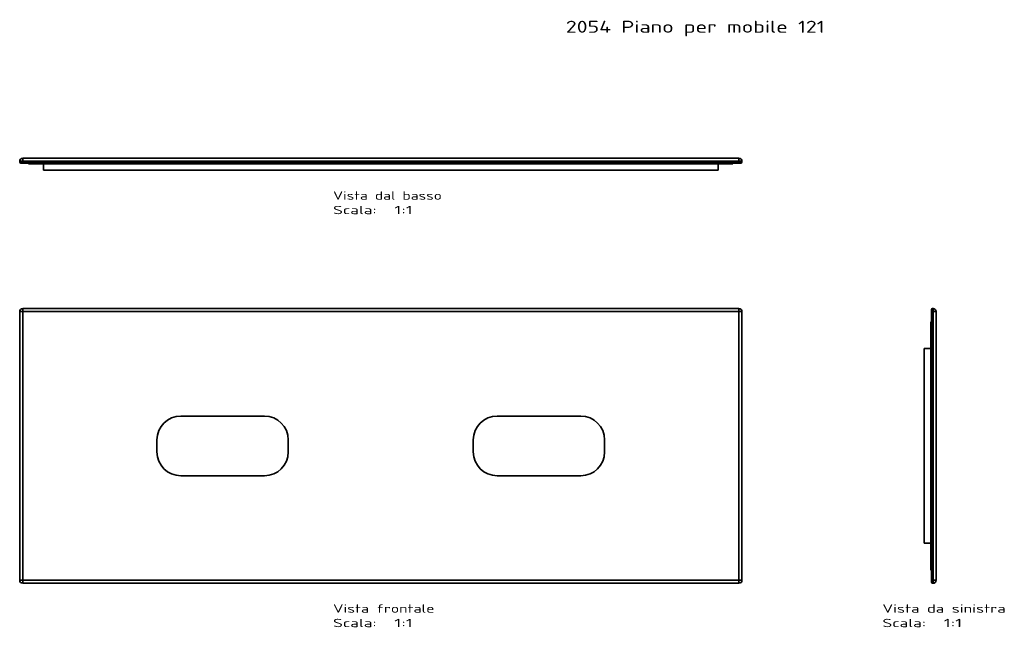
# Model space of a CAD drawing. Extents: x -11 to 1639, y 117 to 1135.
import ezdxf
from ezdxf.enums import TextEntityAlignment as Align

# ---------------------------------------------------------------- set-up
doc = ezdxf.new("R2010")
doc.units = 0
doc.layers.get('0').update_dxf_attribs({"lineweight": 13})
doc.styles.get("Standard").update_dxf_attribs({"font": 'isocp.shx'})

# ---------------------------------------------------------------- blocks, each defined once
blk = doc.blocks.new('BLOCK120')
at = {"color": 7, "lineweight": 13}
for s, p, p2 in [('Vista frontale', (-80, -279.4), (90, -279.4)), ('Scala:', (-80, -303.6), (-7.1, -303.6)), ('  1:1', (-7.1, -303.6), (53.6, -303.6))]:
    blk.add_text(s, height=14, dxfattribs=at).set_placement(p, p2, align=Align.FIT)
blk = doc.blocks.new('BLOCK121')
at = {"color": 7, "lineweight": 13}
blk.add_text('2054 Piano per mobile 121', height=20, dxfattribs=at).set_placement((310, 692.2), (743.7, 692.2), align=Align.FIT)
blk = doc.blocks.new('BLOCK122')
at = {"color": 7, "lineweight": 35, "ltscale": 0.125}
for p, q in [((-600, 225), (-605, 225)), ((-600, 225), (-605, 225)), ((-600, 230), (-600, 225)), ((-600, 230), (-600, 225)), ((600, 225), (600, 230)), ((600, 225), (600, 230)), ((605, 225), (600, 225)), ((605, 225), (600, 225)), ((-605, -225), (-600, -225)), ((-605, -225), (-600, -225)), ((-600, -225), (-600, -230)), ((-600, -225), (-600, -230)), ((600, -225), (605, -225)), ((600, -225), (605, -225)), ((600, -230), (600, -225)), ((600, -230), (600, -225))]:
    blk.add_line(p, q, dxfattribs=at)
at = {"color": 7, "lineweight": 35}
for p, q in [((-605, -225), (-605, 225)), ((-605, 225), (-605, -225)), ((-605, 225), (-605, -225)), ((600, 230), (-600, 230)), ((-600, 230), (600, 230)), ((-600, 225), (-600, -225)), ((-600, 225), (600, 225)), ((-600, -225), (-600, 225)), ((600, 225), (-600, 225)), ((600, -225), (600, 225)), ((600, 225), (600, -225)), ((605, 225), (605, -225)), ((605, -225), (605, 225)), ((-335, 50), (-195, 50)), ((-195, 50), (-335, 50)), ((-335, 50), (-195, 50)), ((195, 50), (335, 50)), ((335, 50), (195, 50)), ((195, 50), (335, 50)), ((-375, -10), (-375, 10)), ((-375, 10), (-375, -10)), ((-155, 10), (-155, -10)), ((-155, -10), (-155, 10)), ((-155, 10), (-155, -10)), ((155, -10), (155, 10)), ((155, 10), (155, -10)), ((375, 10), (375, -10)), ((375, -10), (375, 10)), ((375, 10), (375, -10)), ((-195, -50), (-335, -50)), ((-335, -50), (-195, -50)), ((335, -50), (195, -50)), ((195, -50), (335, -50)), ((600, -225), (-600, -225)), ((-600, -225), (600, -225)), ((-600, -230), (600, -230)), ((-600, -230), (600, -230)), ((600, -230), (-600, -230))]:
    blk.add_line(p, q, dxfattribs=at)
for centre, radius, start, end in [((-600, 225), 5, 90, 180), ((-600, 225), 5, 90, 180), ((600, 225), 5, 360, 90), ((600, 225), 5, 0, 90), ((-335, 10), 40, 90, 180), ((-335, 10), 40, 90, 180), ((-195, 10), 40, 0, 90), ((-195, 10), 40, 360, 450), ((-195, 10), 40, 360, 450), ((195, 10), 40, 90, 180), ((195, 10), 40, 90, 180), ((335, 10), 40, 360, 450), ((335, 10), 40, 360, 450), ((335, 10), 40, 360, 450), ((-335, -10), 40, 180, 270), ((-335, -10), 40, 180, 270), ((-195, -10), 40, 270, 360), ((-195, -10), 40, 270, 360), ((195, -10), 40, 180, 270), ((195, -10), 40, 180, 270), ((335, -10), 40, 270, 360), ((335, -10), 40, 270, 360), ((-600, -225), 5, 180, 270), ((-600, -225), 5, 180, 270), ((-600, -225), 5, 180, 270), ((600, -225), 5, 270, 0), ((600, -225), 5, 270, 360)]:
    blk.add_arc(centre, radius, start, end, dxfattribs=at)
blk = doc.blocks.new('BLOCK123')
at = {"color": 7, "lineweight": 13}
for s, p, p2 in [('Vista dal basso', (-80, -69.4), (102.2, -69.4)), ('Scala:', (-80, -93.6), (-7.1, -93.6)), ('  1:1', (-7.1, -93.6), (53.6, -93.6))]:
    blk.add_text(s, height=14, dxfattribs=at).set_placement(p, p2, align=Align.FIT)
blk = doc.blocks.new('BLOCK124')
at = {"color": 7, "lineweight": 35, "ltscale": 0.125}
for p, q in [((-600, 0), (-600, -5)), ((-600, 0), (-600, -5)), ((600, -5), (600, 0)), ((600, -5), (600, 0)), ((-600, -5), (-605, -5)), ((-600, -5), (-605, -5)), ((-605, -6), (-600, -6)), ((-605, -6), (-600, -6)), ((605, -5), (600, -5)), ((605, -5), (600, -5)), ((600, -6), (605, -6)), ((600, -6), (605, -6))]:
    blk.add_line(p, q, dxfattribs=at)
at = {"color": 7, "lineweight": 35}
for p, q in [((600, 0), (-600, 0)), ((-600, 0), (600, 0)), ((-600, -5), (600, -5)), ((600, -5), (-600, -5)), ((-600, -6), (600, -6)), ((600, -6), (-600, -6)), ((600, -8), (-600, -8)), ((-600, -8), (600, -8)), ((-590, -8), (590, -8)), ((-590, -9), (590, -9)), ((-590, -9), (-565, -9)), ((590, -9), (-590, -9)), ((-565, -9), (565, -9)), ((565, -9), (590, -9)), ((-565, -20), (565, -20)), ((565, -20), (-565, -20)), ((-565, -20), (565, -20)), ((-335, -20), (-375, -20)), ((-335, -20), (-375, -20)), ((-195, -20), (-335, -20)), ((-335, -20), (-195, -20)), ((-155, -20), (-195, -20)), ((-155, -20), (-195, -20)), ((195, -20), (155, -20)), ((195, -20), (155, -20)), ((335, -20), (195, -20)), ((195, -20), (335, -20)), ((375, -20), (335, -20)), ((375, -20), (335, -20))]:
    blk.add_line(p, q, dxfattribs=at)
at = {"color": 7, "lineweight": 35, "ltscale": 0.025}
for p, q in [((-605, -5), (-605, -6)), ((-605, -6), (-605, -5)), ((-600, -5), (-600, -6)), ((-600, -6), (-600, -5)), ((-590, -9), (-590, -8)), ((-590, -8), (-590, -9)), ((590, -9), (590, -8)), ((590, -8), (590, -9)), ((590, -9), (590, -8)), ((600, -6), (600, -5)), ((600, -5), (600, -6)), ((605, -6), (605, -5)), ((605, -6), (605, -5)), ((605, -5), (605, -6))]:
    blk.add_line(p, q, dxfattribs=at)
at = {"color": 7, "lineweight": 35, "ltscale": 0.075}
for p, q in [((-603, -8), (-600, -8)), ((-600, -8), (-603, -8)), ((-600, -8), (-603, -8)), ((600, -8), (603, -8)), ((603, -8), (600, -8)), ((603, -8), (600, -8))]:
    blk.add_line(p, q, dxfattribs=at)
at = {"color": 7, "lineweight": 35, "ltscale": 0.05}
for p, q in [((-600, -6), (-600, -8)), ((-600, -6), (-600, -8)), ((600, -8), (600, -6)), ((600, -8), (600, -6))]:
    blk.add_line(p, q, dxfattribs=at)
at = {"color": 7, "lineweight": 35, "ltscale": 0.25}
for p, q in [((-600, -8), (-590, -8)), ((590, -8), (600, -8))]:
    blk.add_line(p, q, dxfattribs=at)
at = {"color": 7, "lineweight": 35, "ltscale": 0.275}
for p, q in [((-565, -20), (-565, -9)), ((-565, -9), (-565, -20)), ((565, -20), (565, -9)), ((565, -9), (565, -20)), ((565, -20), (565, -9))]:
    blk.add_line(p, q, dxfattribs=at)
at = {"color": 7, "lineweight": 35}
for centre, radius, start, end in [((-600, -5), 5, 90, 180), ((600, -5), 5, 360, 90), ((-600, -5), 5, 90, 180), ((-603, -6), 2, 180, 270), ((-603, -6), 2, 180, 270), ((600, -5), 5, 0, 90), ((603, -6), 2, 270, 360), ((603, -6), 2, 270, 0), ((603, -6), 2, 270, 0)]:
    blk.add_arc(centre, radius, start, end, dxfattribs=at)
blk = doc.blocks.new('BLOCK125')
at = {"color": 7, "lineweight": 13}
for s, p, p2 in [('Vista da sinistra', (-90, -279.4), (116.4, -279.4)), ('Scala:', (-90, -303.6), (-17.1, -303.6)), ('  1:1', (-17.1, -303.6), (43.6, -303.6))]:
    blk.add_text(s, height=14, dxfattribs=at).set_placement(p, p2, align=Align.FIT)
blk = doc.blocks.new('BLOCK126')
at = {"color": 7, "lineweight": 35, "ltscale": 0.075}
for p, q in [((-8, 225), (-8, 228)), ((-8, 228), (-8, 225)), ((-8, 225), (-8, 228)), ((-8, -228), (-8, -225)), ((-8, -225), (-8, -228)), ((-8, -228), (-8, -225))]:
    blk.add_line(p, q, dxfattribs=at)
at = {"color": 7, "lineweight": 35, "ltscale": 0.05}
for p, q in [((-6, 225), (-8, 225)), ((-6, 225), (-8, 225)), ((-8, -225), (-6, -225)), ((-8, -225), (-6, -225))]:
    blk.add_line(p, q, dxfattribs=at)
at = {"color": 7, "lineweight": 35}
for p, q in [((-8, -225), (-8, 225)), ((-8, 225), (-8, -225)), ((-6, -225), (-6, 225)), ((-6, 225), (-6, -225)), ((-5, -225), (-5, 225)), ((-5, 225), (-5, -225)), ((0, 225), (0, -225)), ((0, -225), (0, 225)), ((-9, 208), (-9, -208)), ((-9, -208), (-9, 208)), ((-9, 208), (-9, 163)), ((-8, 208), (-8, -208)), ((-20, 163), (-20, -163)), ((-20, -163), (-20, 163)), ((-20, 163), (-20, -163)), ((-9, 163), (-9, -163)), ((-20, 10), (-20, 50)), ((-20, 10), (-20, 50)), ((-20, 10), (-20, 50)), ((-20, 10), (-20, 50)), ((-20, -10), (-20, 10)), ((-20, 10), (-20, -10)), ((-20, 10), (-20, -10)), ((-20, -10), (-20, 10)), ((-20, -50), (-20, -10)), ((-20, -50), (-20, -10)), ((-20, -50), (-20, -10)), ((-20, -50), (-20, -10)), ((-9, -163), (-9, -208))]:
    blk.add_line(p, q, dxfattribs=at)
at = {"color": 7, "lineweight": 35, "ltscale": 0.425}
for p, q in [((-8, 225), (-8, 208)), ((-8, -208), (-8, -225))]:
    blk.add_line(p, q, dxfattribs=at)
at = {"color": 7, "lineweight": 35, "ltscale": 0.025}
for p, q in [((-6, 230), (-5, 230)), ((-5, 230), (-6, 230)), ((-6, 225), (-5, 225)), ((-5, 225), (-6, 225)), ((-8, 208), (-9, 208)), ((-9, 208), (-8, 208)), ((-9, -208), (-8, -208)), ((-8, -208), (-9, -208)), ((-9, -208), (-8, -208)), ((-5, -225), (-6, -225)), ((-6, -225), (-5, -225)), ((-5, -230), (-6, -230)), ((-6, -230), (-5, -230)), ((-6, -230), (-5, -230))]:
    blk.add_line(p, q, dxfattribs=at)
at = {"color": 7, "lineweight": 35, "ltscale": 0.125}
for p, q in [((-6, 230), (-6, 225)), ((-6, 230), (-6, 225)), ((-5, 225), (-5, 230)), ((-5, 225), (-5, 230)), ((0, 225), (-5, 225)), ((0, 225), (-5, 225)), ((-6, -225), (-6, -230)), ((-6, -225), (-6, -230)), ((-5, -225), (0, -225)), ((-5, -230), (-5, -225)), ((-5, -225), (0, -225)), ((-5, -230), (-5, -225))]:
    blk.add_line(p, q, dxfattribs=at)
at = {"color": 7, "lineweight": 35, "ltscale": 0.275}
for p, q in [((-9, 163), (-20, 163)), ((-20, 163), (-9, 163)), ((-20, -163), (-9, -163)), ((-9, -163), (-20, -163)), ((-20, -163), (-9, -163))]:
    blk.add_line(p, q, dxfattribs=at)
at = {"color": 7, "lineweight": 35}
for centre, radius, start, end in [((-6, 228), 2, 90, 180), ((-6, 228), 2, 90, 180), ((-6, 228), 2, 136.263, 180), ((-5, 225), 5, 0, 90), ((-5, 225), 5, 0, 90), ((-6, -228), 2, 180, 270), ((-6, -228), 2, 180, 270), ((-6, -228), 2, 180, 270), ((-5, -225), 5, 270, 0), ((-5, -225), 5, 270, 360), ((-5, -225), 5, 270, 312.9001)]:
    blk.add_arc(centre, radius, start, end, dxfattribs=at)

msp = doc.modelspace()

# ---------------------------------------------------------------- block references
at = {"lineweight": 0}
for name, p in [('BLOCK121', (594.5, 420.9)), ('BLOCK124', (594.5, 902.7)), ('BLOCK123', (594.5, 902.7)), ('BLOCK122', (594.5, 420.9)), ('BLOCK126', (1524.9, 420.9)), ('BLOCK120', (594.5, 420.9)), ('BLOCK125', (1524.9, 420.9))]:
    msp.add_blockref(name, p, dxfattribs=at)

doc.saveas('drawing.dxf')
